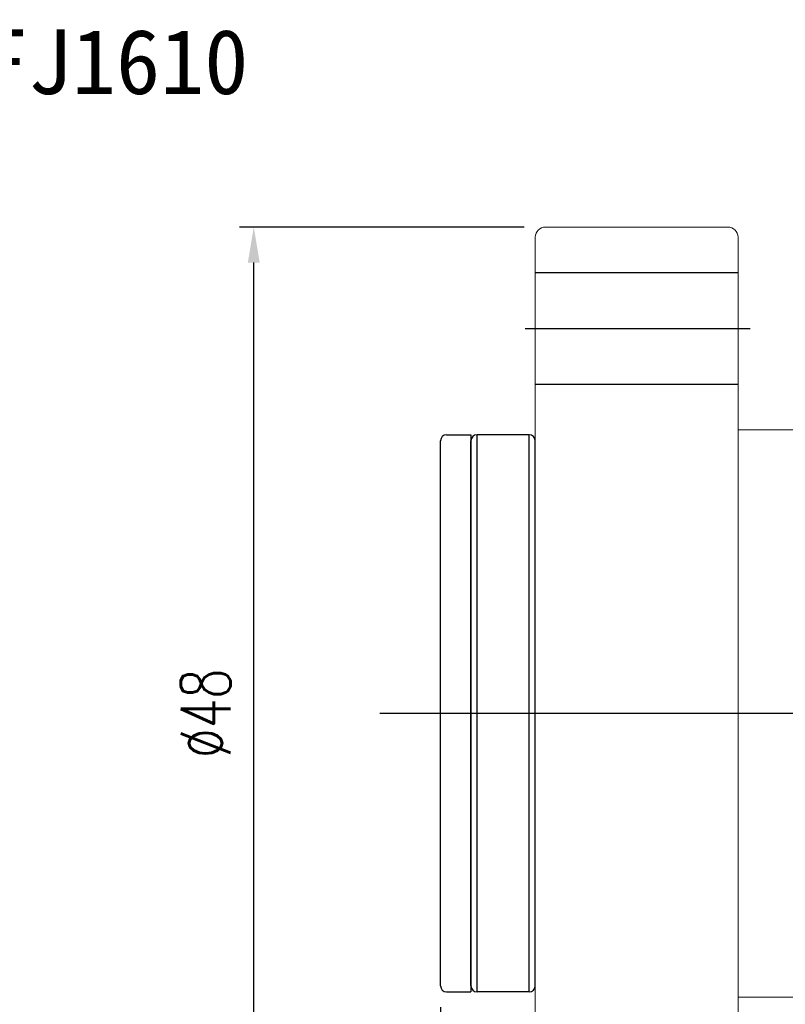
# Model space of a CAD drawing. Header units: millimetres. Extents: x -98 to 72, y -1050 to -956.
# Tile 3 of 47: x -7 to 31, y -1005 to -956. Entities that reach past the tile are written whole.
import ezdxf
from ezdxf.enums import TextEntityAlignment as Align

# ---------------------------------------------------------------- set-up
doc = ezdxf.new("R2010")
doc.units = ezdxf.units.MM
doc.header["$LTSCALE"] = 0.1
doc.layers.get('0').update_dxf_attribs({"linetype": 'CONTINUOUS'})
doc.layers.get('Defpoints').update_dxf_attribs({"linetype": 'CONTINUOUS'})
doc.layers.add('CHA', color=7, linetype='CONTINUOUS')
doc.styles.add('DIM-7', font='SIMPLEX.shx', dxfattribs={"width": 0.7, "bigfont": 'chineset.shx'})
doc.styles.add('T', font='kaiu.ttf')
doc.dimstyles.new('CNS', dxfattribs={"dimtxt": 3.5, "dimasz": 2.5, "dimexe": 1, "dimexo": 1.5, "dimgap": 0.09, "dimtad": 0, "dimdsep": 46, "dimtxsty": 'DIM-7', "dimcen": 0.09, "dimclrd": 1, "dimclre": 1, "dimclrt": 4, "dimadec": 0, "dimazin": 0, "dimtfac": 1, "dimtix": 1, "dimtmove": 2, "dimatfit": 3, "dimfxl": 0, "dimtvp": 0.971429, "dimtolj": 1, "dimarcsym": 0})

# ---------------------------------------------------------------- blocks, each defined once
blk = doc.blocks.new('*D69')
at = {"color": 0, "lineweight": -2}
for p, q in [((17.935, -966.679), (3.898, -966.679)), ((4.598, -1012.929), (4.598, -968.429)), ((17.935, -1014.679), (3.898, -1014.679))]:
    blk.add_line(p, q, dxfattribs=at)
at = {"color": 0}
for points in [[(4.306, -968.429), (4.89, -968.429), (4.598, -966.679)], [(4.306, -1012.929), (4.89, -1012.929), (4.598, -1014.679)]]:
    blk.add_solid(points, dxfattribs=at)
at = {"layer": 'Defpoints', "color": 0}
for p in [(4.598, -966.679), (18.985, -966.679), (18.985, -1014.679)]:
    blk.add_point(p, dxfattribs=at)
at = {"color": 0, "insert": (2.218, -990.679), "char_height": 2.45, "attachment_point": 5, "rotation": 90, "style": 'DIM-7'}
blk.add_mtext('\\A1;%%C48', dxfattribs=at)
blk = doc.blocks.new('*D73')
at = {"color": 0, "lineweight": -2}
for p, q in [((13.81, -1005.179), (13.81, -1040.481)), ((61.05, -1005.179), (61.05, -1040.481)), ((59.3, -1039.781), (15.56, -1039.781))]:
    blk.add_line(p, q, dxfattribs=at)
at = {"color": 0}
for points in [[(15.56, -1039.489), (15.56, -1040.072), (13.81, -1039.781)], [(59.3, -1039.489), (59.3, -1040.072), (61.05, -1039.781)]]:
    blk.add_solid(points, dxfattribs=at)
at = {"layer": 'Defpoints', "color": 0}
for p in [(13.81, -1004.129), (61.05, -1004.129), (13.81, -1039.781)]:
    blk.add_point(p, dxfattribs=at)
at = {"color": 0, "insert": (37.43, -1037.401), "char_height": 2.45, "attachment_point": 5, "style": 'DIM-7'}
blk.add_mtext('\\A1;48', dxfattribs=at)
blk = doc.blocks.new('*D68')
at = {"color": 0, "lineweight": -2}
for p, q in [((13.81, -1005.179), (13.81, -1032.886)), ((18.485, -1015.229), (18.485, -1032.886)), ((5.971, -1032.186), (13.81, -1032.186)), ((15.56, -1032.186), (16.735, -1032.186))]:
    blk.add_line(p, q, dxfattribs=at)
at = {"color": 0}
for points in [[(15.56, -1031.894), (15.56, -1032.477), (13.81, -1032.186)], [(16.735, -1031.894), (16.735, -1032.477), (18.485, -1032.186)]]:
    blk.add_solid(points, dxfattribs=at)
at = {"layer": 'Defpoints', "color": 0}
for p in [(13.81, -1004.129), (18.485, -1014.179), (18.485, -1032.186)]:
    blk.add_point(p, dxfattribs=at)
at = {"color": 0, "insert": (8.087, -1029.466), "char_height": 2.8, "attachment_point": 5, "style": 'DIM-7'}
blk.add_mtext('\\A1;4.7', dxfattribs=at)

msp = doc.modelspace()

# ---------------------------------------------------------------- linework, layer by layer
at = {"lineweight": 13}
for p, q in [((27.985, -966.679), (18.985, -966.679)), ((18.485, -977.413), (18.485, -967.179)), ((28.485, -1014.179), (28.485, -967.179)), ((55.875, -976.679), (28.485, -976.679)), ((18.485, -1003.946), (18.485, -977.413)), ((18.485, -1014.179), (18.485, -1003.946)), ((28.485, -1004.679), (55.875, -1004.679))]:
    msp.add_line(p, q, dxfattribs=at)
for p, q in [((28.485, -968.929), (18.485, -968.929)), ((17.985, -971.679), (29.085, -971.679)), ((18.485, -974.429), (28.485, -974.429)), ((13.81, -1004.129), (13.81, -977.229)), ((15.31, -976.929), (15.31, -1004.429)), ((15.31, -1004.129), (15.31, -977.229)), ((18.185, -976.929), (15.61, -976.929)), ((15.61, -1004.429), (15.61, -976.929)), ((18.185, -1004.429), (18.185, -976.929)), ((18.485, -1004.129), (18.485, -977.229)), ((64.05, -990.679), (10.81, -990.679)), ((18.185, -1004.429), (15.61, -1004.429))]:
    msp.add_line(p, q)
at = {"linetype": 'ByBlock'}
for p, q in [((14.105, -976.929), (15.31, -976.929)), ((14.105, -1004.429), (15.31, -1004.429))]:
    msp.add_line(p, q, dxfattribs=at)
at = {"lineweight": 13}
for centre, start, end in [((18.985, -967.179), 90, 180), ((27.985, -967.179), 0, 90)]:
    msp.add_arc(centre, 0.5, start, end, dxfattribs=at)
for centre, start, end in [((14.11, -977.229), 91, 180), ((15.61, -977.229), 90, 180), ((18.185, -977.229), 0, 90), ((14.11, -1004.129), 180, 269), ((15.61, -1004.129), 180, 270), ((18.185, -1004.129), 270, 0)]:
    msp.add_arc(centre, 0.3, start, end)

# ---------------------------------------------------------------- texts
at = {"layer": 'CHA', "color": 7, "style": 'T'}
msp.add_text('SFJ1610', height=3.2, dxfattribs=at).set_placement((-3.286, -958.515), align=Align.MIDDLE)

# ---------------------------------------------------------------- dimensions: what is measured, and where the dimension line sits
dim = msp.add_linear_dim(base=(4.598, -966.679), p1=(18.985, -1014.679), p2=(18.985, -966.679), angle=90, dimstyle='CNS', override={"dimscale": 0.7, "dimgap": 0.09, "dimtoh": 1, "dimpost": '%%C<>', "dimclrd": 0, "dimclre": 0, "dimclrt": 0, "dimtol": 0, "dimlim": 0, "dimtp": 0.05, "dimtm": 0.05, "dimtmove": 1})
dim.commit()
dim.dimension.update_dxf_attribs({"geometry": '*D69', "text_midpoint": (2.218, -990.679)})
dim = msp.add_linear_dim(base=(18.485, -1032.186), p1=(13.81, -1004.129), p2=(18.485, -1014.179), text='4.7', dimstyle='CNS', override={"dimscale": 0.7, "dimtxt": 4, "dimtoh": 1, "dimclrd": 0, "dimclre": 0, "dimclrt": 0, "dimtp": 0.1, "dimtm": 0.1, "dimtmove": 1})
dim.commit()
dim.dimension.update_dxf_attribs({"geometry": '*D68', "text_midpoint": (8.087, -1032.646), "dimtype": 160})
dim = msp.add_linear_dim(base=(13.81, -1039.781), p1=(61.05, -1004.129), p2=(13.81, -1004.129), text='48', dimstyle='CNS', override={"dimscale": 0.7, "dimclrd": 0, "dimclre": 0, "dimclrt": 0})
dim.commit()
dim.dimension.update_dxf_attribs({"geometry": '*D73', "text_midpoint": (37.43, -1037.401)})

doc.saveas('drawing.dxf')
